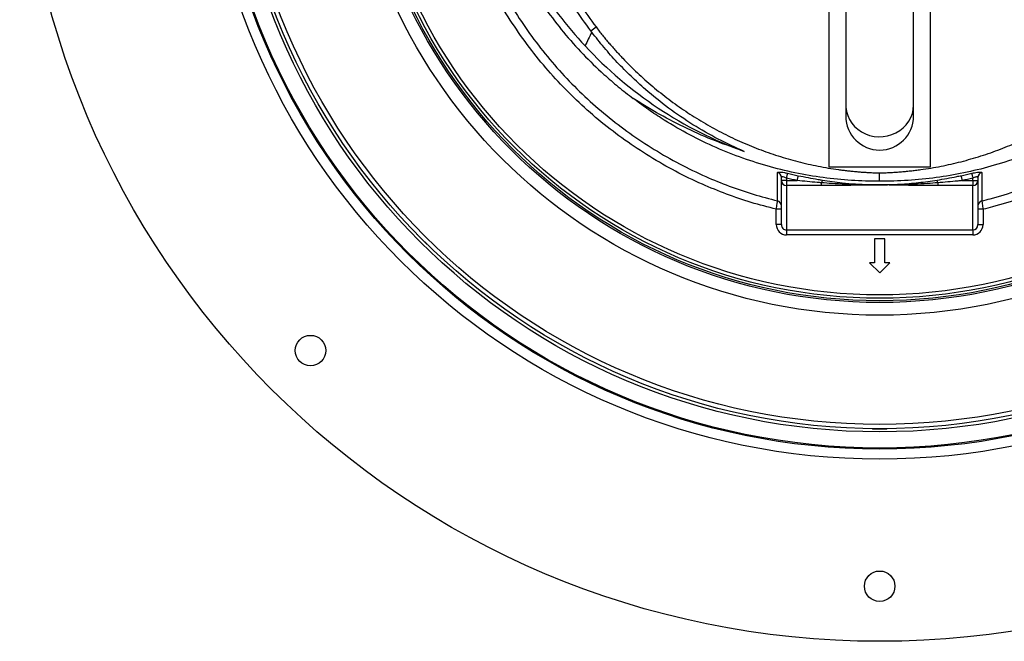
# Model space of a CAD drawing. Header units: millimetres. Extents: x 1417 to 2432, y 1469 to 2484.
# Tile 1 of 7: x 1417 to 1998, y 1469 to 1836. Entities that reach past the tile are written whole.
import ezdxf

# ---------------------------------------------------------------- set-up
doc = ezdxf.new("R2010")
doc.units = ezdxf.units.MM

msp = doc.modelspace()

# ---------------------------------------------------------------- linework, layer by layer
at = {"color": 7, "linetype": 'Continuous', "lineweight": 25}
for p, q in [((1904.79, 1864.34), (1904.79, 1785.54)), ((1944.79, 1785.54), (1944.79, 1864.34)), ((1894.79, 1847), (1894.79, 1749)), ((1954.79, 1749), (1954.79, 1847)), ((1754.34, 1829.35), (1757.39, 1831.68)), ((1754.89, 1828.62), (1754.34, 1829.35)), ((1904.79, 1785.54), (1904.79, 1779)), ((1944.79, 1779), (1944.79, 1785.54)), ((1894.79, 1749), (1954.79, 1749)), ((1870.48, 1745.29), (1876.76, 1743.88)), ((1924.75, 1740.56), (1924.75, 1745.51)), ((1972.83, 1743.88), (1979.11, 1745.29)), ((1866.79, 1740.99), (1866.79, 1742.87)), ((1869.79, 1740.99), (1866.79, 1740.99)), ((1866.79, 1714.98), (1866.79, 1740.99)), ((1869.79, 1742.41), (1869.79, 1740.99)), ((1869.79, 1740.99), (1869.79, 1738.04)), ((1869.79, 1740.99), (1876.15, 1740.99)), ((1890.53, 1738.04), (1869.79, 1738.04)), ((1869.79, 1738.04), (1869.79, 1711.84)), ((1890.53, 1738.04), (1890.53, 1739.66)), ((1959.06, 1739.66), (1959.06, 1738.04)), ((1979.79, 1738.04), (1959.06, 1738.04)), ((1973.43, 1740.99), (1979.79, 1740.99)), ((1979.79, 1740.99), (1979.79, 1742.41)), ((1979.79, 1740.99), (1979.79, 1738.04)), ((1979.79, 1740.99), (1982.79, 1740.99)), ((1979.79, 1711.84), (1979.79, 1738.04)), ((1982.79, 1742.87), (1982.79, 1740.99)), ((1982.79, 1740.99), (1982.79, 1714.98)), ((1866.79, 1724.02), (1863.79, 1724.02)), ((1863.79, 1714.98), (1863.79, 1724.02)), ((1985.79, 1724.02), (1982.79, 1724.02)), ((1985.79, 1724.02), (1985.79, 1714.98)), ((1866.79, 1714.98), (1863.79, 1714.98)), ((1982.79, 1714.98), (1985.79, 1714.98)), ((1651.85, 1709.21), (1654.68, 1706.38)), ((1869.79, 1711.84), (1979.79, 1711.84)), ((1869.79, 1711.84), (1869.79, 1708.89)), ((1979.79, 1708.89), (1869.79, 1708.89)), ((1979.79, 1711.84), (1979.79, 1708.89)), ((1654.68, 1706.38), (1657.51, 1703.55)), ((1927.79, 1706.5), (1921.79, 1706.5)), ((1921.79, 1706.5), (1921.79, 1692.5)), ((1927.79, 1692.5), (1927.79, 1706.5)), ((1918.79, 1692.5), (1924.79, 1686.5)), ((1921.79, 1692.5), (1918.79, 1692.5)), ((1924.79, 1686.5), (1930.79, 1692.5)), ((1930.79, 1692.5), (1927.79, 1692.5)), ((1920.79, 1594.5), (1924.79, 1594.5)), ((1924.79, 1594.5), (1928.79, 1594.5))]:
    msp.add_line(p, q, dxfattribs=at)
at = {"color": 7, "linetype": 'Continuous', "lineweight": 25, "flags": 128}
for points in [[(1754.89, 1828.62), (1754.38, 1827.59), (1753.87, 1826.56), (1753.36, 1825.54), (1752.86, 1824.52), (1752.37, 1823.5), (1751.88, 1822.49), (1751.39, 1821.48), (1750.91, 1820.47)], [(1869.79, 1742.41), (1869.91, 1742.92), (1870.03, 1743.41), (1870.14, 1743.87), (1870.24, 1744.29), (1870.33, 1744.65), (1870.39, 1744.94), (1870.45, 1745.16), (1870.48, 1745.29)], [(1876.15, 1740.99), (1876.26, 1741.5), (1876.36, 1742), (1876.46, 1742.46), (1876.55, 1742.88), (1876.62, 1743.24), (1876.69, 1743.53), (1876.73, 1743.75), (1876.76, 1743.88)], [(1972.83, 1743.88), (1972.85, 1743.75), (1972.9, 1743.53), (1972.96, 1743.24), (1973.04, 1742.88), (1973.12, 1742.46), (1973.22, 1742), (1973.32, 1741.5), (1973.43, 1740.99)], [(1979.11, 1745.29), (1979.14, 1745.16), (1979.19, 1744.94), (1979.26, 1744.65), (1979.35, 1744.29), (1979.44, 1743.87), (1979.55, 1743.41), (1979.67, 1742.92), (1979.79, 1742.41)]]:
    msp.add_lwpolyline(points, dxfattribs=at)
at = {"color": 1, "linetype": 'Continuous', "lineweight": 25, "flags": 128}
msp.add_lwpolyline([(1904.79, 1785.54), (1904.84, 1784.29), (1905.19, 1781.81), (1905.9, 1779.4), (1906.94, 1777.1), (1908.3, 1774.96), (1909.96, 1773), (1911.88, 1771.26), (1914.03, 1769.78), (1916.37, 1768.58), (1918.87, 1767.68), (1921.47, 1767.1), (1924.12, 1766.85), (1926.79, 1766.94), (1929.43, 1767.35), (1931.98, 1768.09), (1934.4, 1769.14), (1936.66, 1770.49), (1938.7, 1772.1), (1940.49, 1773.95), (1942, 1776.01), (1943.21, 1778.24), (1944.08, 1780.6), (1944.61, 1783.04), (1944.79, 1785.54)], dxfattribs=at)
at = {"color": 7, "linetype": 'Continuous', "lineweight": 25}
for centre, radius in [((1924.79, 1976.5), 507.5), ((1924.79, 1976.5), 400), ((1924.79, 1976.5), 394), ((1924.79, 1976.5), 393.39), ((1924.79, 1976.5), 383.85), ((1924.79, 1976.5), 382), ((1924.79, 1976.5), 379.5), ((1924.79, 1976.5), 315), ((1924.79, 1976.5), 307.5), ((1924.79, 1976.5), 306.5), ((1924.79, 1976.5), 305), ((1924.79, 1976.5), 303), ((1588.92, 1640.62), 9), ((1924.79, 1501.5), 9)]:
    msp.add_circle(centre, radius, dxfattribs=at)
for centre, radius, start, end in [((1934.1, 1990.22), 249.75, 211.68836, 222.81968), ((1927, 1984.14), 240.41, 222.90558, 250.00835), ((1924.79, 1779), 20, 180, 0), ((1863.83, 1742.85), 2.96, 0.28758, 75.88095), ((1985.76, 1742.85), 2.96, 104.11905, 179.71242), ((1869.77, 1741.01), 2.98, 180.44187, 270.4352), ((1897.84, 1738.56), 7.4, 158.63945, 171.45722), ((1951.75, 1738.56), 7.4, 8.54278, 21.36055), ((1979.82, 1741.01), 2.98, 269.5648, 359.55813), ((1863.8, 1726.08), 3, 0.03258, 76.33518), ((1985.79, 1726.08), 3, 103.66482, 179.96742), ((1650.13, 1708.14), 2, 38.48517, 44.33544), ((1653.26, 1710.63), 2, 218.48517, 225), ((1658.92, 1704.97), 2, 225, 231.51483), ((1656.43, 1701.84), 2, 45.66456, 51.51483), ((1920.34, 1592.52), 2, 83.48517, 89.33544), ((1920.79, 1596.5), 2, 263.48517, 270), ((1928.79, 1596.5), 2, 270, 276.51483), ((1929.25, 1592.52), 2, 90.66456, 96.51483)]:
    msp.add_arc(centre, radius, start, end, dxfattribs=at)
for centre, major_axis, ratio, start_param, end_param in [((1869.79, 1714.98), (0, 6.09), 0.984808, 1.570796, 3.141593), ((1869.79, 1714.98), (0, 3.14), 0.955981, 1.570796, 3.141593), ((1979.79, 1714.98), (0, 3.14), 0.955981, 3.141593, 4.712389), ((1979.79, 1714.98), (0, -6.09), 0.984808, 0, 1.570796)]:
    msp.add_ellipse(centre, major_axis=major_axis, ratio=ratio, start_param=start_param, end_param=end_param, dxfattribs=at)
for points, knots in [([(1863.79, 1724.02), (1858.83, 1725.32), (1848.9, 1727.91), (1834.34, 1732.9), (1819.42, 1738.95), (1804.28, 1746.28), (1789.03, 1754.98), (1774.38, 1764.69), (1760.42, 1775.33), (1747.23, 1786.88), (1734.88, 1799.31), (1723.38, 1812.56), (1712.77, 1826.57), (1703.13, 1841.23), (1694.51, 1856.48), (1686.97, 1872.28), (1680.5, 1888.57), (1675.13, 1905.27), (1670.88, 1922.28), (1667.79, 1939.51), (1665.9, 1956.93), (1665.18, 1974.47), (1665.64, 1992.04), (1667.27, 2009.52), (1670.1, 2027.05), (1674.22, 2044.54), (1679.63, 2061.95), (1686.25, 2078.95), (1693.94, 2095.48), (1700.02, 2105.99), (1703.05, 2111.23)], [0, 0, 0, 0, 0.031534, 0.063096, 0.09463, 0.130502, 0.166497, 0.202533, 0.238529, 0.274401, 0.310261, 0.346243, 0.382267, 0.41825, 0.45411, 0.489924, 0.525861, 0.561838, 0.597773, 0.633587, 0.669463, 0.705462, 0.741503, 0.777501, 0.813377, 0.85061, 0.887979, 0.925396, 0.962767, 1, 1, 1, 1]), ([(2146.53, 2111.23), (2149.02, 2106.97), (2153.99, 2098.46), (2160.52, 2085.18), (2166.7, 2070.75), (2172.24, 2055.09), (2176.97, 2038.2), (2180.56, 2021.01), (2183, 2003.65), (2184.26, 1986.17), (2184.31, 1968.65), (2183.17, 1951.13), (2180.86, 1933.71), (2177.4, 1916.49), (2172.8, 1899.58), (2167.03, 1883.03), (2160.16, 1866.88), (2152.22, 1851.2), (2143.26, 1836.11), (2133.32, 1821.69), (2122.43, 1807.99), (2110.62, 1795.05), (2097.97, 1782.91), (2084.56, 1771.65), (2070.45, 1761.34), (2055.67, 1752.03), (2040.3, 1743.74), (2024.39, 1736.47), (2008.05, 1730.3), (1995.1, 1726.35), (1987.63, 1724.48), (1985.79, 1724.02)], [0, 0, 0, 0, 0.030307, 0.060638, 0.090945, 0.126785, 0.162748, 0.198752, 0.234715, 0.270554, 0.306428, 0.342425, 0.378463, 0.41446, 0.450334, 0.486201, 0.52219, 0.558221, 0.59421, 0.630077, 0.665868, 0.70178, 0.737734, 0.773646, 0.809437, 0.845138, 0.88096, 0.916824, 0.952646, 0.988348, 1, 1, 1, 1]), ([(1735.8, 1865.68), (1736.93, 1863.49), (1740.55, 1856.43), (1747.67, 1845), (1754.14, 1836.13), (1757.39, 1831.68)], [0, 0, 0, 0, 0.182949, 0.5901, 1, 1, 1, 1]), ([(1754.34, 1829.35), (1751.09, 1833.86), (1744.58, 1842.89), (1737.37, 1854.59), (1733.69, 1861.86), (1732.53, 1864.15)], [0, 0, 0, 0, 0.405321, 0.812501, 1, 1, 1, 1]), ([(1717.82, 1857.29), (1717.98, 1857.02), (1720.94, 1851.77), (1727.69, 1842.1), (1738.1, 1828.41), (1749.58, 1815.54), (1760.48, 1804.93), (1770.44, 1796.31), (1776.33, 1791.78), (1779.27, 1789.52)], [0, 0, 0, 0, 0.010378, 0.197752, 0.385336, 0.572656, 0.759282, 0.879641, 1, 1, 1, 1]), ([(1757.39, 1831.68), (1757.7, 1831.28), (1758.32, 1830.47), (1759.26, 1829.27), (1760.2, 1828.07), (1761.15, 1826.88), (1762.11, 1825.7), (1763.08, 1824.53), (1764.06, 1823.36), (1765.04, 1822.2), (1766.03, 1821.04), (1767.03, 1819.89), (1768.04, 1818.75), (1769.05, 1817.62), (1770.08, 1816.5), (1771.11, 1815.38), (1772.14, 1814.26), (1774.23, 1812.06), (1777.41, 1808.8), (1781.77, 1804.59), (1786.23, 1800.5), (1792.36, 1795.19), (1800.3, 1788.86), (1810.24, 1781.8), (1820.54, 1775.32), (1831.17, 1769.43), (1842.1, 1764.16), (1853.32, 1759.49), (1864.82, 1755.46), (1874.6, 1752.65), (1882.49, 1750.73), (1888.45, 1749.47), (1894.43, 1748.38), (1899.34, 1747.62), (1903.14, 1747.12), (1905.83, 1746.8), (1908.52, 1746.51), (1911.22, 1746.26), (1913.92, 1746.04), (1916.63, 1745.86), (1919.33, 1745.71), (1922.04, 1745.59), (1923.85, 1745.54), (1924.75, 1745.51)], [0, 0, 0, 0, 0.007838, 0.015672, 0.023502, 0.031329, 0.039153, 0.046974, 0.054793, 0.06261, 0.070425, 0.078239, 0.086052, 0.093864, 0.101677, 0.109489, 0.117302, 0.125116, 0.156296, 0.187422, 0.218516, 0.249602, 0.312314, 0.374899, 0.437373, 0.499769, 0.562037, 0.624234, 0.686994, 0.749664, 0.780942, 0.812191, 0.843434, 0.874698, 0.888628, 0.90255, 0.916468, 0.930383, 0.944298, 0.958215, 0.972136, 0.986063, 1, 1, 1, 1]), ([(1924.75, 1745.51), (1925.26, 1745.53), (1926.27, 1745.55), (1927.79, 1745.61), (1929.31, 1745.67), (1930.83, 1745.74), (1932.35, 1745.83), (1933.86, 1745.92), (1935.38, 1746.03), (1936.9, 1746.14), (1938.41, 1746.27), (1939.93, 1746.41), (1941.45, 1746.56), (1942.96, 1746.72), (1944.48, 1746.89), (1945.99, 1747.08), (1947.51, 1747.27), (1950.52, 1747.68), (1955.02, 1748.37), (1960.98, 1749.45), (1966.91, 1750.7), (1974.78, 1752.6), (1984.55, 1755.4), (1996.05, 1759.42), (2007.3, 1764.08), (2018.24, 1769.36), (2028.87, 1775.24), (2039.17, 1781.71), (2049.13, 1788.76), (2057.08, 1795.08), (2063.2, 1800.39), (2067.67, 1804.49), (2072.06, 1808.74), (2075.56, 1812.31), (2078.22, 1815.14), (2080.08, 1817.16), (2081.9, 1819.19), (2083.7, 1821.24), (2085.46, 1823.3), (2087.19, 1825.37), (2088.88, 1827.46), (2090.55, 1829.56), (2091.63, 1830.97), (2092.18, 1831.68)], [0, 0, 0, 0, 0.007804, 0.015608, 0.023413, 0.031218, 0.039025, 0.046834, 0.054644, 0.062458, 0.070274, 0.078094, 0.085917, 0.093745, 0.101577, 0.109414, 0.117256, 0.125105, 0.156252, 0.187355, 0.218438, 0.249527, 0.312149, 0.374814, 0.437186, 0.499703, 0.561816, 0.624187, 0.687057, 0.749611, 0.780606, 0.811768, 0.84312, 0.874685, 0.888835, 0.902924, 0.916954, 0.930926, 0.944843, 0.958707, 0.97252, 0.986283, 1, 1, 1, 1]), ([(1844.81, 1758.21), (1839.64, 1760.56), (1829.29, 1765.27), (1814.39, 1773.88), (1800.06, 1783.63), (1787.97, 1793.35), (1777.99, 1802.49), (1769.85, 1810.75), (1762.09, 1819.43), (1757.29, 1825.56), (1754.89, 1828.62)], [0, 0, 0, 0, 0.147584, 0.29517, 0.446422, 0.597676, 0.697725, 0.797775, 0.898887, 1, 1, 1, 1]), ([(2070.49, 1789.65), (2067.63, 1787.51), (2061.91, 1783.21), (2051.22, 1776.11), (2038.34, 1768.56), (2022.96, 1760.99), (2006.96, 1754.52), (1990.7, 1749.3), (1974.42, 1745.32), (1958.1, 1742.54), (1941.52, 1740.81), (1930.34, 1740.65), (1924.75, 1740.56)], [0, 0, 0, 0, 0.068527, 0.137195, 0.245808, 0.354421, 0.465384, 0.576347, 0.681216, 0.786086, 0.893043, 1, 1, 1, 1]), ([(1844.81, 1758.21), (1839.11, 1760.2), (1827.71, 1764.16), (1811.09, 1771.54), (1794.84, 1779.87), (1784.46, 1786.3), (1779.27, 1789.52)], [0, 0, 0, 0, 0.247814, 0.495634, 0.747814, 1, 1, 1, 1]), ([(1924.75, 1740.56), (1919.2, 1740.65), (1908.09, 1740.82), (1891.39, 1742.55), (1874.75, 1745.4), (1858.24, 1749.48), (1842.06, 1754.74), (1826.18, 1761.19), (1810.7, 1768.84), (1797.82, 1776.46), (1787.38, 1783.43), (1781.98, 1787.49), (1779.27, 1789.52)], [0, 0, 0, 0, 0.106476, 0.212951, 0.321602, 0.430252, 0.539079, 0.647904, 0.75908, 0.870256, 0.935068, 1, 1, 1, 1]), ([(1864.5, 1728.99), (1864.51, 1729.27), (1864.52, 1730), (1864.53, 1731.5), (1864.54, 1733.58), (1864.54, 1736.04), (1864.55, 1738.88), (1864.55, 1742.07), (1864.55, 1744.51), (1864.55, 1745.73)], [0, 0, 0, 0, 0.0960598, 0.2467137, 0.3973684, 0.5480244, 0.698681, 0.8493402, 1, 1, 1, 1]), ([(1864.55, 1745.73), (1864.58, 1745.8), (1864.66, 1745.97), (1865.39, 1746.07), (1866.71, 1746), (1868.49, 1745.73), (1869.82, 1745.43), (1870.48, 1745.29)], [0, 0, 0, 0, 0.153052, 0.358545, 0.569008, 0.784836, 1, 1, 1, 1]), ([(1869.79, 1742.41), (1869.46, 1742.56), (1868.81, 1742.85), (1867.9, 1743.13), (1867.21, 1743.21), (1866.85, 1743.11), (1866.81, 1742.94), (1866.79, 1742.87)], [0, 0, 0, 0, 0.2238399, 0.4405368, 0.6462903, 0.8471468, 1, 1, 1, 1]), ([(1876.76, 1743.88), (1880.64, 1743.11), (1885.36, 1742.16), (1890.1, 1741.39), (1890.95, 1741.26)], [0, 0, 0, 0, 0.820863, 1, 1, 1, 1]), ([(1958.63, 1741.26), (1962.52, 1741.92), (1967.26, 1742.73), (1971.98, 1743.71), (1972.83, 1743.88)], [0, 0, 0, 0, 0.8206785, 1, 1, 1, 1]), ([(1979.11, 1745.29), (1979.65, 1745.41), (1980.81, 1745.67), (1982.49, 1745.95), (1983.9, 1746.07), (1984.85, 1746.01), (1984.97, 1745.82), (1985.03, 1745.73)], [0, 0, 0, 0, 0.17565, 0.380406, 0.58439, 0.792052, 1, 1, 1, 1]), ([(1982.79, 1742.87), (1982.76, 1742.96), (1982.71, 1743.15), (1982.22, 1743.21), (1981.49, 1743.08), (1980.64, 1742.79), (1980.06, 1742.53), (1979.79, 1742.41)], [0, 0, 0, 0, 0.2068066, 0.4091459, 0.6095765, 0.8167016, 1, 1, 1, 1]), ([(1985.03, 1745.73), (1985.03, 1744.51), (1985.03, 1742.07), (1985.04, 1738.88), (1985.04, 1736.04), (1985.05, 1733.58), (1985.06, 1731.5), (1985.07, 1730), (1985.08, 1729.27), (1985.08, 1728.99)], [0, 0, 0, 0, 0.1506598, 0.301319, 0.4519756, 0.6026316, 0.7532863, 0.9039402, 1, 1, 1, 1]), ([(1890.53, 1739.66), (1889.67, 1739.73), (1884.87, 1740.12), (1880.08, 1740.6), (1876.15, 1740.99)], [0, 0, 0, 0, 0.179378, 1, 1, 1, 1]), ([(1924.79, 1738.47), (1924.76, 1738.47), (1924.36, 1738.47), (1920.31, 1738.45), (1910.92, 1738.54), (1899.88, 1738.98), (1892.52, 1739.52), (1890.53, 1739.66)], [0, 0, 0, 0, 0.002875, 0.034985, 0.353949, 0.825069, 1, 1, 1, 1]), ([(1924.79, 1738.47), (1923.76, 1738.45), (1921.77, 1738.41), (1918.92, 1738.36), (1915.63, 1738.3), (1911.91, 1738.24), (1907.58, 1738.17), (1903.36, 1738.12), (1899.74, 1738.08), (1896.88, 1738.06), (1894.69, 1738.04), (1892.58, 1738.04), (1891.2, 1738.04), (1890.53, 1738.04)], [0, 0, 0, 0, 0.09106, 0.1744, 0.25002, 0.380163, 0.499965, 0.629321, 0.749884, 0.815985, 0.879699, 0.941034, 1, 1, 1, 1]), ([(1890.95, 1741.26), (1894.86, 1740.7), (1903.99, 1739.39), (1915.23, 1738.66), (1922.58, 1738.49), (1924.67, 1738.47), (1924.76, 1738.47), (1924.79, 1738.47)], [0, 0, 0, 0, 0.348397, 0.815335, 0.992175, 0.997121, 1, 1, 1, 1]), ([(1924.79, 1738.47), (1924.83, 1738.47), (1928.8, 1738.51), (1936.46, 1738.77), (1947.72, 1739.68), (1954.99, 1740.73), (1958.63, 1741.26)], [0, 0, 0, 0, 0.002878, 0.351162, 0.675167, 1, 1, 1, 1]), ([(1959.06, 1739.66), (1957.07, 1739.52), (1949.7, 1738.98), (1938.67, 1738.54), (1929.27, 1738.45), (1925.23, 1738.47), (1924.83, 1738.47), (1924.79, 1738.47)], [0, 0, 0, 0, 0.174931, 0.646051, 0.965015, 0.997125, 1, 1, 1, 1]), ([(1959.06, 1738.04), (1958.68, 1738.04), (1957.9, 1738.04), (1956.73, 1738.04), (1955.53, 1738.04), (1954.3, 1738.05), (1953.04, 1738.06), (1951.76, 1738.06), (1949.52, 1738.08), (1946.23, 1738.12), (1942, 1738.17), (1937.67, 1738.24), (1933.5, 1738.31), (1929.16, 1738.39), (1926.32, 1738.44), (1924.79, 1738.47)], [0, 0, 0, 0, 0.033402, 0.067577, 0.102525, 0.138249, 0.17475, 0.212031, 0.250092, 0.370637, 0.499972, 0.619783, 0.749935, 0.86628, 1, 1, 1, 1]), ([(1973.43, 1740.99), (1972.57, 1740.9), (1967.79, 1740.41), (1962.99, 1740), (1959.06, 1739.66)], [0, 0, 0, 0, 0.178968, 1, 1, 1, 1]), ([(1863.79, 1724.02), (1863.87, 1724.6), (1864.04, 1725.74), (1864.26, 1727.26), (1864.42, 1728.38), (1864.49, 1728.89), (1864.5, 1728.97), (1864.5, 1728.99)], [0, 0, 0, 0, 0.228261, 0.457768, 0.685916, 0.909375, 1, 1, 1, 1]), ([(1985.08, 1728.99), (1985.08, 1728.97), (1985.1, 1728.89), (1985.17, 1728.38), (1985.33, 1727.26), (1985.55, 1725.74), (1985.71, 1724.6), (1985.79, 1724.02)], [0, 0, 0, 0, 0.090625, 0.314084, 0.542232, 0.771739, 1, 1, 1, 1])]:
    msp.add_open_spline(points, degree=3, knots=knots, dxfattribs=at)
at = {"color": 1, "linetype": 'Continuous', "lineweight": 25}
for points, knots in [([(1696.31, 2088.22), (1694.49, 2084.47), (1690.07, 2075.36), (1684.35, 2060.3), (1679.01, 2043.25), (1674.98, 2026.08), (1672.2, 2008.89), (1670.6, 1991.75), (1670.15, 1974.51), (1670.85, 1957.3), (1672.71, 1940.22), (1675.74, 1923.31), (1679.91, 1906.63), (1685.18, 1890.25), (1691.53, 1874.27), (1698.92, 1858.78), (1707.38, 1843.82), (1716.83, 1829.44), (1727.24, 1815.7), (1738.53, 1802.7), (1750.65, 1790.51), (1763.58, 1779.19), (1777.27, 1768.75), (1791.64, 1759.23), (1806.6, 1750.7), (1821.4, 1743.54), (1835.93, 1737.64), (1850.06, 1732.78), (1859.69, 1730.25), (1864.5, 1728.99)], [0, 0, 0, 0, 0.0274425, 0.0668106, 0.1061294, 0.1453038, 0.1830493, 0.220924, 0.258843, 0.2967183, 0.3344642, 0.3721451, 0.4099545, 0.4478076, 0.4856173, 0.5232986, 0.5610278, 0.5988858, 0.6367874, 0.674645, 0.7123739, 0.7501137, 0.7879827, 0.8258953, 0.8637639, 0.9015034, 0.9343261, 0.9671772, 1, 1, 1, 1]), ([(1985.08, 1728.99), (1986.73, 1729.4), (1993.9, 1731.2), (2006.44, 1735.03), (2022.47, 1741.08), (2038.07, 1748.21), (2053.16, 1756.34), (2067.65, 1765.46), (2081.49, 1775.57), (2094.65, 1786.62), (2107.06, 1798.53), (2118.63, 1811.22), (2129.32, 1824.65), (2139.07, 1838.8), (2147.86, 1853.6), (2155.65, 1868.97), (2162.39, 1884.82), (2168.05, 1901.05), (2172.56, 1917.64), (2175.96, 1934.52), (2178.22, 1951.61), (2179.34, 1968.8), (2179.29, 1985.99), (2178.06, 2003.13), (2175.67, 2020.16), (2172.14, 2037.02), (2167.51, 2053.59), (2162.59, 2067.41), (2157.83, 2079.02), (2154.81, 2085.15), (2153.21, 2088.4)], [0, 0, 0, 0, 0.0112002, 0.0487424, 0.0864122, 0.1241253, 0.1617952, 0.1993376, 0.2369767, 0.2747439, 0.3125548, 0.3503224, 0.387962, 0.4256827, 0.4635323, 0.5014257, 0.5392755, 0.5769963, 0.6147247, 0.6525824, 0.6904836, 0.7283408, 0.7660688, 0.8037608, 0.8415817, 0.8794465, 0.9172677, 0.95496, 0.9761323, 1, 1, 1, 1])]:
    msp.add_open_spline(points, degree=3, knots=knots, dxfattribs=at)
at = {"color": 7, "linetype": 'Continuous', "lineweight": 25}
for points in [[(1876.15, 1740.99), (1874.03, 1741.43), (1871.91, 1741.91), (1869.79, 1742.41)], [(1979.79, 1742.41), (1977.68, 1741.91), (1975.56, 1741.43), (1973.43, 1740.99)]]:
    msp.add_open_spline(points, degree=3, dxfattribs=at)

doc.saveas('drawing.dxf')
